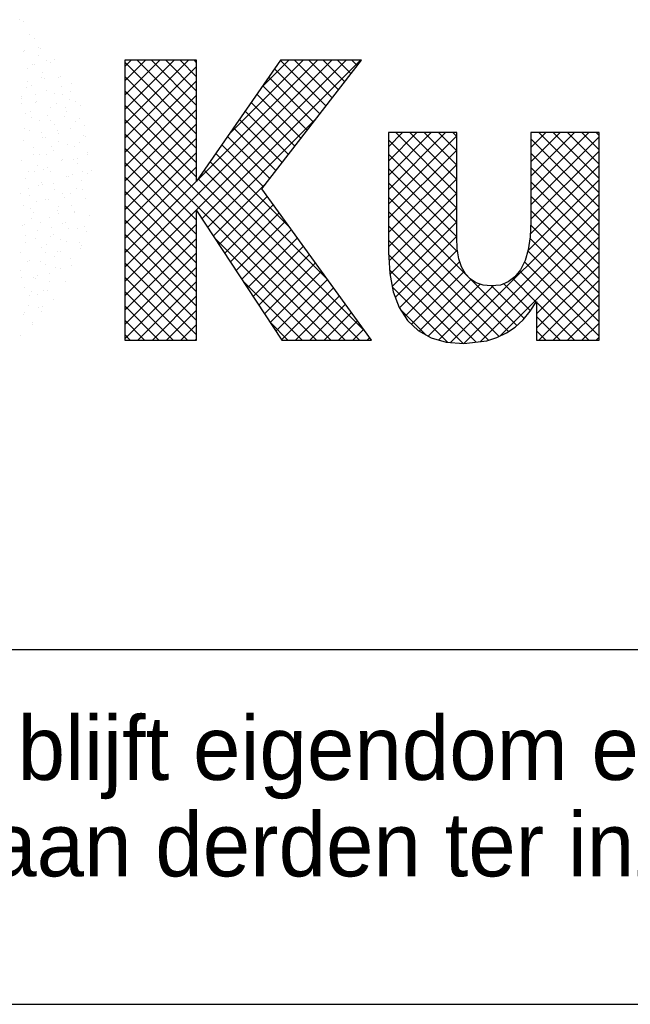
# Model space of a CAD drawing. Extents: x 25315 to 170951, y 867852 to 951952.
# Tile 74 of 119: x 154062 to 155785, y 867852 to 870628. Entities that reach past the tile are written whole.
import ezdxf

# ---------------------------------------------------------------- set-up
doc = ezdxf.new("R2010")
doc.units = 0
doc.header["$LTSCALE"] = 100
doc.layers.get('0').update_dxf_attribs({"linetype": 'CONTINUOUS'})
for name, color, linetype in [('00KAD025', 2, 'CONTINUOUS'), ('00KAD070', 5, 'CONTINUOUS'), ('7', 7, 'CONTINUOUS'), ('BL$4----', 7, 'CONTINUOUS')]:
    doc.layers.add(name, color=color, linetype=linetype)
doc.styles.add('BURO-018', font='BUROFONT.shx', dxfattribs={"height": 180})
doc.styles.add('BURO-025', font='BUROFONT.shx', dxfattribs={"height": 250})
doc.styles.add('BURO-035', font='BUROFONT.shx', dxfattribs={"height": 350})
doc.styles.add('BURO-050', font='BUROFONT.shx', dxfattribs={"height": 500})

# ---------------------------------------------------------------- blocks, each defined once
blk = doc.blocks.new('KUIJPERSKLEUR')
at = {"color": 161}
for p, q in [((-168.885, 27.76), (-168.885, 27.76)), ((-168.781, 27.71), (-168.781, 27.71)), ((-168.598, 27.357), (-168.598, 27.357)), ((-168.457, 27.236), (-168.457, 27.236)), ((-168.357, 26.976), (-168.357, 26.976)), ((-168.31, 26.953), (-168.31, 26.953)), ((-168.346, 26.749), (-168.346, 26.749)), ((-168.511, 26.497), (-168.511, 26.497)), ((-168.467, 26.499), (-168.467, 26.499)), ((-168.126, 26.615), (-168.126, 26.615)), ((-168.023, 26.55), (-168.023, 26.55)), ((-167.905, 26.63), (-167.905, 26.63)), ((-167.794, 26.143), (-167.794, 26.143)), ((-167.735, 26.146), (-167.735, 26.146)), ((-167.702, 25.882), (-167.702, 25.882)), ((-167.417, 25.952), (-167.417, 25.952)), ((-167.684, 25.656), (-167.684, 25.656)), ((-167.448, 25.743), (-167.448, 25.743)), ((-167.471, 25.521), (-167.471, 25.521)), ((-167.307, 25.465), (-167.307, 25.465)), ((-167.16, 25.339), (-167.16, 25.339)), ((-167.317, 24.885), (-167.317, 24.885)), ((-167.196, 24.978), (-167.196, 24.978)), ((-167.047, 24.787), (-167.047, 24.787)), ((-167.463, 24.682), (-167.463, 24.682)), ((-167.086, 24.491), (-167.086, 24.491)), ((-167.029, 24.481), (-167.029, 24.481)), ((-167.352, 24.195), (-167.352, 24.195)), ((-167.202, 24.308), (-167.202, 24.308)), ((-166.975, 24.004), (-166.975, 24.004)), ((-166.971, 23.947), (-166.971, 23.947)), ((-167.357, 23.829), (-167.357, 23.829)), ((-167.252, 23.836), (-167.252, 23.836)), ((-167.242, 23.707), (-167.242, 23.707)), ((-167.408, 23.382), (-167.408, 23.382)), ((-167.126, 23.468), (-167.126, 23.468)), ((-166.964, 23.432), (-166.964, 23.432)), ((-166.865, 23.517), (-166.865, 23.517)), ((-167.131, 23.22), (-167.131, 23.22)), ((-167.281, 22.989), (-167.281, 22.989)), ((-167.12, 22.978), (-167.12, 22.978)), ((-167.435, 22.51), (-167.435, 22.51)), ((-167.021, 22.733), (-167.021, 22.733)), ((-167.352, 22.366), (-167.352, 22.366)), ((-167.343, 22.333), (-167.343, 22.333)), ((-166.91, 22.246), (-166.91, 22.246)), ((-167.676, 22.006), (-167.676, 22.006)), ((-167.59, 22.031), (-167.59, 22.031)), ((-167.499, 21.879), (-167.499, 21.879)), ((-167.241, 21.879), (-167.241, 21.879)), ((-167.055, 21.929), (-167.055, 21.929)), ((-167.012, 21.776), (-167.012, 21.776)), ((-167.745, 21.552), (-167.745, 21.552)), ((-167.566, 21.519), (-167.566, 21.519)), ((-167.212, 21.475), (-167.212, 21.475)), ((-167.131, 21.392), (-167.131, 21.392)), ((-167.721, 21.233), (-167.721, 21.233)), ((-167.166, 21.297), (-167.166, 21.297)), ((-167.455, 21.032), (-167.455, 21.032)), ((-167.434, 20.83), (-167.434, 20.83)), ((-167.878, 20.78), (-167.878, 20.78)), ((-167.722, 20.736), (-167.722, 20.736)), ((-168.488, 20.495), (-168.488, 20.495)), ((-168.44, 20.476), (-168.44, 20.476)), ((-168.387, 20.538), (-168.387, 20.538)), ((-168.053, 20.368), (-168.053, 20.368)), ((-167.59, 20.376), (-167.59, 20.376)), ((-168.377, 20.008), (-168.377, 20.008)), ((-168.209, 20.115), (-168.209, 20.115)), ((-168.1, 20.134), (-168.1, 20.134)), ((-168.644, 19.712), (-168.644, 19.712)), ((-167.942, 19.881), (-167.942, 19.881)), ((-168.766, 19.438), (-168.766, 19.438)), ((-168.749, 19.518), (-168.749, 19.518)), ((-168.364, 19.636), (-168.364, 19.636)), ((-168.267, 19.521), (-168.267, 19.521)), ((-168.256, 19.68), (-168.256, 19.68)), ((-168.533, 19.225), (-168.533, 19.225)), ((-168.518, 19.157), (-168.518, 19.157)), ((-168.864, 18.857), (-168.864, 18.857))]:
    blk.add_line(p, q, dxfattribs=at)
at = {"color": 163}
for p, q in [((-168.781, 26.876), (-168.781, 26.876)), ((-168.754, 26.903), (-168.754, 26.903)), ((-168.671, 26.389), (-168.671, 26.389)), ((-168.281, 26.136), (-168.281, 26.136)), ((-168.236, 26.262), (-168.236, 26.262)), ((-168.179, 26.096), (-168.179, 26.096)), ((-168.689, 25.854), (-168.689, 25.854)), ((-168.666, 26.019), (-168.666, 26.019)), ((-168.56, 25.902), (-168.56, 25.902)), ((-168.827, 25.606), (-168.827, 25.606)), ((-168.435, 25.657), (-168.435, 25.657)), ((-168.125, 25.775), (-168.125, 25.775)), ((-167.892, 25.692), (-167.892, 25.692)), ((-168.845, 25.4), (-168.845, 25.4)), ((-168.821, 25.54), (-168.821, 25.54)), ((-168.45, 25.415), (-168.45, 25.415)), ((-168.401, 25.45), (-168.401, 25.45)), ((-168.015, 25.288), (-168.015, 25.288)), ((-167.857, 25.403), (-167.857, 25.403)), ((-167.604, 25.289), (-167.604, 25.289)), ((-168.716, 25.119), (-168.716, 25.119)), ((-168.59, 25.178), (-168.59, 25.178)), ((-168.558, 24.996), (-168.558, 24.996)), ((-168.114, 25.047), (-168.114, 25.047)), ((-167.626, 25.042), (-167.626, 25.042)), ((-167.573, 25.169), (-167.573, 25.169)), ((-168.339, 24.928), (-168.339, 24.928)), ((-168.011, 24.924), (-168.011, 24.924)), ((-167.904, 24.801), (-167.904, 24.801)), ((-168.745, 24.7), (-168.745, 24.7)), ((-168.606, 24.632), (-168.606, 24.632)), ((-168.27, 24.593), (-168.27, 24.593)), ((-168.229, 24.441), (-168.229, 24.441)), ((-168.166, 24.445), (-168.166, 24.445)), ((-167.827, 24.643), (-167.827, 24.643)), ((-167.781, 24.563), (-167.781, 24.563)), ((-168.78, 24.351), (-168.78, 24.351)), ((-167.983, 24.189), (-167.983, 24.189)), ((-167.794, 24.314), (-167.794, 24.314)), ((-167.539, 24.239), (-167.539, 24.239)), ((-168.495, 24.145), (-168.495, 24.145)), ((-168.493, 23.947), (-168.493, 23.947)), ((-168.321, 23.966), (-168.321, 23.966)), ((-168.118, 23.954), (-168.118, 23.954)), ((-167.935, 24.084), (-167.935, 24.084)), ((-168.826, 23.777), (-168.826, 23.777)), ((-168.385, 23.658), (-168.385, 23.658)), ((-168.09, 23.605), (-168.09, 23.605)), ((-167.695, 23.786), (-167.695, 23.786)), ((-167.683, 23.827), (-167.683, 23.827)), ((-168.649, 23.493), (-168.649, 23.493)), ((-168.476, 23.487), (-168.476, 23.487)), ((-168.205, 23.544), (-168.205, 23.544)), ((-168.008, 23.467), (-168.008, 23.467)), ((-167.573, 23.34), (-167.573, 23.34)), ((-167.512, 23.35), (-167.512, 23.35)), ((-168.716, 23.29), (-168.716, 23.29)), ((-168.361, 23.09), (-168.361, 23.09)), ((-168.274, 23.171), (-168.274, 23.171)), ((-168.245, 23.126), (-168.245, 23.126)), ((-167.918, 23.14), (-167.918, 23.14)), ((-168.871, 22.848), (-168.871, 22.848)), ((-168.63, 23.008), (-168.63, 23.008)), ((-168.605, 22.803), (-168.605, 22.803)), ((-167.897, 22.98), (-167.897, 22.98)), ((-167.666, 22.871), (-167.666, 22.871)), ((-167.462, 22.853), (-167.462, 22.853)), ((-168.785, 22.529), (-168.785, 22.529)), ((-168.4, 22.647), (-168.4, 22.647)), ((-168.164, 22.684), (-168.164, 22.684)), ((-168.074, 22.686), (-168.074, 22.686)), ((-167.787, 22.493), (-167.787, 22.493)), ((-167.63, 22.736), (-167.63, 22.736)), ((-168.584, 22.444), (-168.584, 22.444)), ((-168.495, 22.316), (-168.495, 22.316)), ((-167.821, 22.392), (-167.821, 22.392)), ((-167.786, 22.283), (-167.786, 22.283)), ((-168.819, 21.956), (-168.819, 21.956)), ((-168.74, 21.99), (-168.74, 21.99)), ((-168.554, 22.168), (-168.554, 22.168)), ((-168.296, 22.041), (-168.296, 22.041)), ((-168.053, 22.197), (-168.053, 22.197)), ((-168.709, 21.689), (-168.709, 21.689)), ((-168.384, 21.829), (-168.384, 21.829)), ((-167.976, 21.913), (-167.976, 21.913)), ((-167.943, 21.71), (-167.943, 21.71)), ((-168.708, 21.469), (-168.708, 21.469)), ((-168.452, 21.587), (-168.452, 21.587)), ((-168.13, 21.434), (-168.13, 21.434)), ((-168.009, 21.637), (-168.009, 21.637)), ((-168.864, 21.21), (-168.864, 21.21)), ((-168.274, 21.342), (-168.274, 21.342)), ((-168.165, 21.183), (-168.165, 21.183)), ((-167.832, 21.223), (-167.832, 21.223)), ((-168.675, 20.941), (-168.675, 20.941)), ((-168.598, 20.982), (-168.598, 20.982)), ((-168.285, 20.955), (-168.285, 20.955)), ((-168.163, 20.855), (-168.163, 20.855)), ((-167.9, 21.073), (-167.9, 21.073)), ((-168.865, 20.686), (-168.865, 20.686)), ((-168.054, 20.594), (-168.054, 20.594)), ((-168.831, 20.487), (-168.831, 20.487)), ((-168.754, 20.199), (-168.754, 20.199)), ((-168.595, 19.997), (-168.595, 19.997)), ((-168.544, 20.084), (-168.544, 20.084))]:
    blk.add_line(p, q, dxfattribs=at)
at = {"color": 170}
for p, q in [((-165.918, 20.782), (-160.081, 26.619)), ((-165.918, 20.378), (-159.677, 26.619)), ((-165.918, 26.44), (-165.739, 26.619)), ((-165.918, 26.036), (-165.335, 26.619)), ((-165.918, 25.632), (-164.931, 26.619)), ((-165.918, 25.227), (-164.526, 26.619)), ((-165.918, 24.823), (-164.122, 26.619)), ((-163.894, 24.536), (-165.918, 26.56)), ((-165.918, 24.419), (-163.894, 26.443)), ((-163.894, 24.94), (-165.573, 26.619)), ((-163.894, 25.344), (-165.169, 26.619)), ((-163.894, 25.748), (-164.765, 26.619)), ((-163.894, 26.152), (-164.361, 26.619)), ((-163.894, 26.556), (-163.957, 26.619)), ((-163.889, 23.216), (-160.485, 26.619)), ((-163.742, 22.15), (-159.273, 26.619)), ((-162.969, 24.54), (-160.889, 26.619)), ((-162.048, 25.864), (-161.294, 26.619)), ((-160.42, 25.102), (-161.693, 26.376)), ((-160.243, 25.33), (-161.527, 26.614)), ((-160.067, 25.558), (-161.128, 26.619)), ((-159.89, 25.785), (-160.724, 26.619)), ((-159.714, 26.013), (-160.32, 26.619)), ((-159.538, 26.241), (-159.916, 26.619)), ((-159.361, 26.469), (-159.512, 26.619)), ((-163.894, 24.132), (-165.918, 26.155)), ((-160.596, 24.874), (-161.859, 26.137)), ((-165.918, 24.015), (-163.894, 26.039)), ((-160.772, 24.647), (-162.024, 25.899)), ((-163.894, 23.728), (-165.918, 25.751)), ((-165.918, 23.611), (-163.894, 25.635)), ((-160.949, 24.419), (-162.19, 25.66)), ((-163.894, 23.324), (-165.918, 25.347)), ((-161.125, 24.191), (-162.356, 25.422)), ((-165.918, 23.207), (-163.894, 25.23)), ((-161.301, 23.963), (-162.521, 25.183)), ((-159.703, 18.728), (-165.918, 24.943)), ((-165.918, 22.803), (-163.894, 24.826)), ((-163.582, 21.906), (-160.536, 24.952)), ((-161.478, 23.736), (-162.687, 24.945)), ((-160.107, 18.728), (-165.918, 24.539)), ((-161.83, 23.28), (-163.018, 24.468)), ((-161.654, 23.508), (-162.853, 24.707)), ((-158.479, 24.18), (-158.083, 24.576)), ((-158.479, 23.776), (-157.679, 24.576)), ((-158.479, 23.372), (-157.275, 24.576)), ((-158.479, 22.968), (-156.871, 24.576)), ((-158.479, 22.564), (-156.554, 24.489)), ((-156.554, 22.853), (-158.277, 24.576)), ((-156.554, 23.257), (-157.873, 24.576)), ((-156.554, 23.661), (-157.469, 24.576)), ((-156.554, 24.065), (-157.064, 24.576)), ((-156.554, 24.469), (-156.66, 24.576)), ((-154.465, 22.941), (-152.83, 24.576)), ((-154.465, 23.345), (-153.234, 24.576)), ((-154.465, 23.749), (-153.638, 24.576)), ((-154.465, 24.153), (-154.042, 24.576)), ((-154.465, 24.557), (-154.446, 24.576)), ((-154.465, 22.537), (-152.539, 24.462)), ((-152.539, 22.879), (-154.236, 24.576)), ((-152.539, 23.284), (-153.832, 24.576)), ((-152.539, 23.688), (-153.427, 24.576)), ((-152.539, 24.092), (-153.023, 24.576)), ((-152.539, 24.496), (-152.619, 24.576)), ((-165.918, 22.399), (-163.894, 24.422)), ((-162.007, 23.052), (-163.184, 24.23)), ((-156.554, 22.449), (-158.479, 24.374)), ((-152.539, 22.475), (-154.465, 24.401)), ((-163.894, 22.111), (-165.918, 24.135)), ((-165.918, 21.995), (-163.894, 24.018)), ((-161.27, 21.911), (-163.35, 23.991)), ((-158.479, 22.16), (-156.554, 24.085)), ((-156.554, 22.044), (-158.479, 23.97)), ((-154.465, 22.133), (-152.539, 24.058)), ((-152.539, 22.071), (-154.465, 23.997)), ((-163.894, 21.707), (-165.918, 23.731)), ((-165.918, 21.59), (-163.894, 23.614)), ((-160.196, 20.433), (-163.515, 23.753)), ((-158.479, 21.756), (-156.554, 23.681)), ((-154.481, 21.712), (-152.539, 23.654)), ((-163.894, 21.303), (-165.918, 23.327)), ((-159.122, 18.955), (-163.681, 23.514)), ((-156.554, 21.64), (-158.479, 23.566)), ((-152.539, 21.667), (-154.465, 23.592)), ((-165.918, 21.186), (-163.894, 23.21)), ((-159.299, 18.728), (-163.847, 23.276)), ((-163.421, 21.663), (-161.923, 23.161)), ((-158.479, 21.352), (-156.554, 23.277)), ((-156.525, 21.208), (-158.479, 23.161)), ((-154.545, 21.244), (-152.539, 23.25)), ((-152.539, 21.263), (-154.465, 23.188)), ((-163.894, 20.899), (-165.918, 22.923)), ((-163.261, 21.419), (-161.9, 22.779)), ((-158.465, 20.961), (-156.554, 22.873)), ((-156.726, 18.66), (-152.539, 22.846)), ((-152.539, 20.859), (-154.465, 22.784)), ((-163.894, 20.495), (-165.918, 22.518)), ((-163.101, 21.175), (-161.73, 22.545)), ((-156.214, 20.493), (-158.479, 22.757)), ((-162.94, 20.931), (-161.56, 22.311)), ((-155.095, 18.969), (-158.479, 22.353)), ((-158.441, 20.581), (-156.554, 22.468)), ((-156.351, 18.63), (-152.539, 22.442)), ((-152.539, 20.455), (-154.465, 22.38)), ((-163.894, 20.091), (-165.918, 22.114)), ((-165.918, 19.974), (-163.894, 21.998)), ((-162.78, 20.687), (-161.39, 22.077)), ((-155.36, 18.83), (-158.479, 21.949)), ((-158.377, 20.241), (-156.554, 22.064)), ((-155.896, 18.681), (-152.539, 22.038)), ((-152.539, 20.051), (-154.469, 21.98)), ((-163.894, 19.687), (-165.918, 21.71)), ((-162.62, 20.444), (-161.22, 21.843)), ((-158.287, 19.927), (-156.554, 21.66)), ((-165.918, 19.57), (-163.894, 21.593)), ((-160.511, 18.728), (-163.374, 21.591)), ((-162.459, 20.2), (-161.05, 21.609)), ((-155.654, 18.721), (-158.479, 21.545)), ((-155.327, 18.846), (-152.539, 21.634)), ((-152.539, 19.647), (-154.491, 21.598)), ((-163.894, 19.282), (-165.918, 21.306)), ((-165.918, 19.166), (-163.894, 21.189)), ((-162.299, 19.956), (-160.88, 21.375)), ((-162.139, 19.712), (-160.71, 21.141)), ((-156.006, 18.668), (-158.475, 21.137)), ((-158.173, 19.637), (-156.536, 21.274)), ((-152.539, 19.242), (-154.544, 21.247)), ((-154.301, 19.468), (-152.539, 21.229)), ((-163.894, 18.878), (-165.918, 20.902)), ((-161.978, 19.469), (-160.54, 20.907)), ((-158.014, 19.391), (-156.467, 20.939)), ((-152.539, 18.838), (-154.638, 20.937)), ((-154.301, 19.064), (-152.539, 20.825)), ((-165.918, 18.762), (-163.894, 20.785)), ((-161.818, 19.225), (-160.37, 20.673)), ((-156.374, 18.632), (-158.452, 20.71)), ((-157.829, 19.173), (-156.345, 20.657)), ((-152.827, 18.722), (-154.781, 20.676)), ((-164.148, 18.728), (-165.918, 20.498)), ((-165.548, 18.728), (-163.894, 20.381)), ((-160.915, 18.728), (-162.598, 20.41)), ((-161.658, 18.981), (-160.2, 20.439)), ((-157.615, 18.982), (-156.158, 20.44)), ((-157.357, 18.837), (-155.892, 20.302)), ((-154.858, 19.136), (-156.168, 20.447)), ((-154.468, 19.555), (-155.229, 20.316)), ((-154.31, 19.801), (-154.972, 20.463)), ((-154.239, 18.722), (-152.539, 20.421)), ((-164.552, 18.728), (-165.918, 20.094)), ((-161.497, 18.737), (-160.03, 20.205)), ((-156.813, 18.666), (-158.375, 20.229)), ((-157.059, 18.73), (-155.53, 20.259)), ((-154.651, 19.333), (-155.572, 20.255)), ((-153.835, 18.722), (-152.539, 20.017)), ((-165.143, 18.728), (-163.894, 19.977)), ((-161.102, 18.728), (-159.86, 19.971)), ((-160.698, 18.728), (-159.69, 19.737)), ((-153.231, 18.722), (-154.301, 19.792)), ((-164.956, 18.728), (-165.918, 19.69)), ((-164.739, 18.728), (-163.894, 19.573)), ((-160.294, 18.728), (-159.52, 19.503)), ((-157.426, 18.875), (-158.146, 19.595)), ((-153.431, 18.722), (-152.539, 19.613)), ((-165.36, 18.728), (-165.918, 19.285)), ((-164.335, 18.728), (-163.894, 19.169)), ((-161.319, 18.728), (-161.821, 19.23)), ((-159.89, 18.728), (-159.35, 19.268)), ((-153.635, 18.722), (-154.301, 19.388)), ((-153.027, 18.722), (-152.539, 19.209)), ((-165.765, 18.728), (-165.918, 18.881)), ((-159.486, 18.728), (-159.179, 19.034)), ((-154.039, 18.722), (-154.301, 18.984)), ((-163.931, 18.728), (-163.894, 18.765)), ((-159.082, 18.728), (-159.009, 18.8)), ((-152.622, 18.722), (-152.539, 18.805))]:
    blk.add_line(p, q, dxfattribs=at)
at = {"layer": '7', "color": 170, "linetype": 'CONTINUOUS'}
for p, q in [((-165.918, 26.619), (-165.918, 18.728)), ((-163.894, 26.619), (-165.918, 26.619)), ((-161.524, 26.619), (-163.894, 23.207)), ((-163.894, 23.207), (-163.894, 26.619)), ((-162.054, 22.991), (-159.245, 26.619)), ((-159.245, 26.619), (-161.524, 26.619)), ((-158.479, 24.576), (-158.479, 21.203)), ((-156.554, 24.576), (-158.479, 24.576)), ((-156.554, 21.623), (-156.554, 24.576)), ((-154.465, 24.576), (-154.465, 22.068)), ((-152.539, 24.576), (-154.465, 24.576)), ((-152.539, 18.722), (-152.539, 24.576)), ((-158.957, 18.728), (-162.054, 22.991)), ((-163.894, 22.382), (-161.491, 18.728)), ((-163.894, 18.728), (-163.894, 22.382)), ((-154.465, 22.068), (-154.484, 21.642)), ((-156.54, 21.302), (-156.554, 21.623)), ((-154.484, 21.642), (-154.536, 21.276)), ((-158.479, 21.203), (-158.446, 20.608)), ((-156.495, 21.02), (-156.54, 21.302)), ((-154.536, 21.276), (-154.622, 20.968)), ((-156.416, 20.791), (-156.495, 21.02)), ((-154.622, 20.968), (-154.753, 20.712)), ((-158.446, 20.608), (-158.348, 20.084)), ((-156.311, 20.594), (-156.416, 20.791)), ((-156.174, 20.45), (-156.311, 20.594)), ((-154.753, 20.712), (-154.91, 20.509)), ((-156.003, 20.339), (-156.174, 20.45)), ((-155.807, 20.274), (-156.003, 20.339)), ((-155.584, 20.254), (-155.807, 20.274)), ((-155.323, 20.28), (-155.584, 20.254)), ((-155.1, 20.365), (-155.323, 20.28)), ((-154.91, 20.509), (-155.1, 20.365)), ((-158.348, 20.084), (-158.178, 19.645)), ((-154.478, 19.54), (-154.301, 19.815)), ((-154.301, 19.815), (-154.301, 18.722)), ((-158.178, 19.645), (-157.942, 19.278)), ((-154.681, 19.298), (-154.478, 19.54)), ((-157.942, 19.278), (-157.641, 18.997)), ((-154.903, 19.095), (-154.681, 19.298)), ((-157.641, 18.997), (-157.28, 18.793)), ((-155.421, 18.8), (-155.152, 18.931)), ((-155.152, 18.931), (-154.903, 19.095)), ((-165.918, 18.728), (-163.894, 18.728)), ((-161.491, 18.728), (-158.957, 18.728)), ((-157.28, 18.793), (-156.848, 18.669)), ((-156.848, 18.669), (-156.351, 18.63)), ((-156.351, 18.63), (-155.709, 18.702)), ((-155.709, 18.702), (-155.421, 18.8)), ((-154.301, 18.722), (-152.539, 18.722))]:
    blk.add_line(p, q, dxfattribs=at)
at = {"color": 1, "style": 'BURO-018'}
for s, p in [('Deze tekening blijft eigendom en mag zonder onze schriftelijke toestemming niet', (-185, 6.326)), ('gekopieerd of aan derden ter inzage worden gegeven, noch voor of door derden worden gebruikt', (-185, 3.607))]:
    blk.add_text(s, height=1.8, dxfattribs=at).set_placement(p)
at = {"color": 150, "style": 'BURO-025'}
for tag, p in [('TKSCHAAL', (-167, 67)), ('TKBLADNR', (-124, 67)), ('TKDATCREAT', (-81, 67)), ('TKDATA', (-30, 67)), ('TKINIT', (-30, 58)), ('PRPRLEID', (-30, 49)), ('PRGRLEID', (-30, 40))]:
    blk.add_attdef(tag, p, '', height=2.5, dxfattribs=at)
at = {"color": 3, "style": 'BURO-035'}
for tag, p in [('PROMSCHR', (-177, 55)), ('TK1OMSCHR', (-177, 42))]:
    blk.add_attdef(tag, p, '', height=3.5, dxfattribs=at)
at = {"color": 1, "style": 'BURO-025'}
blk.add_attdef('TKFILE', (-4, 40), '', height=2.5, rotation=90, dxfattribs=at)
blk.add_attdef('PRNAAM', (-30, 31.5), '', height=2.5, dxfattribs=at)
at = {"color": 4, "style": 'BURO-050'}
blk.add_attdef('TKTEKNR', (-48, 19), '', height=5, dxfattribs=at)

msp = doc.modelspace()

# ---------------------------------------------------------------- linework, layer by layer
at = {"layer": '00KAD025', "linetype": 'CONTINUOUS'}
msp.add_line((25314.7, 867852.4), (170950.7, 867852.4), dxfattribs=at)
at = {"layer": '00KAD070', "linetype": 'CONTINUOUS'}
msp.add_line((26314.7, 868852.4), (169950.7, 868852.4), dxfattribs=at)

# ---------------------------------------------------------------- block references
at = {"layer": 'BL$4----', "xscale": 100, "yscale": 100, "zscale": 100}
msp.add_blockref('KUIJPERSKLEUR', (170950.7, 867852.4), dxfattribs=at)

doc.saveas('drawing.dxf')
